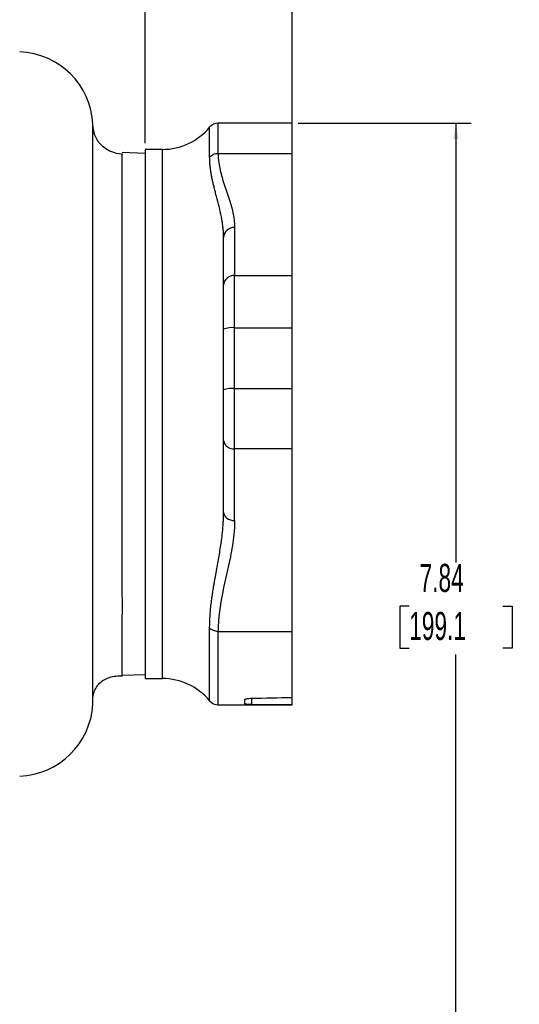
# Model space of a CAD drawing. Header units: inches. Extents: x 0.3 to 33.9, y 0.2 to 21.7.
# Tile 12 of 21: x 13.6 to 17.7, y 7.7 to 15.8. Entities that reach past the tile are written whole.
import ezdxf

# ---------------------------------------------------------------- set-up
doc = ezdxf.new("R2010")
doc.units = ezdxf.units.IN
doc.header["$MEASUREMENT"] = 0
doc.layers.add('SLD-0', color=7, linetype='Continuous', lineweight=25)
doc.styles.add('SLDTEXTSTYLE1', font='TXT', dxfattribs={"width": 0.605})
doc.dimstyles.new('SLDDIMSTYLE0', dxfattribs={"dimtxt": 0.222453, "dimasz": 0.13, "dimexe": 0, "dimexo": 0.0625, "dimgap": 0.055613, "dimtad": 0, "dimtih": 1, "dimtoh": 1, "dimrnd": 1e-09, "dimzin": 12, "dimdsep": 46, "dimtxsty": 'SLDTEXTSTYLE1', "dimsah": 1, "dimcen": 0.09, "dimadec": 0, "dimazin": 3, "dimtfac": 1, "dimtofl": 0, "dimtmove": 0, "dimatfit": 3, "dimfxl": 0, "dimfrac": 2, "dimtolj": 1, "dimtzin": 12, "dimarcsym": 0})

# ---------------------------------------------------------------- blocks, each defined once
blk = doc.blocks.new('_D')
at = {"layer": 'SLD-0'}
for p, q in [((15.868, 14.9428), (17.2815, 14.9428)), ((17.1565, 14.9428), (17.1565, 11.3541)), ((16.7746, 10.9977), (16.6982, 10.9977)), ((16.6982, 10.9977), (16.6982, 10.656)), ((17.5385, 10.9977), (17.6149, 10.9977)), ((17.6149, 10.9977), (17.6149, 10.656)), ((16.6982, 10.656), (16.7746, 10.656)), ((17.6149, 10.656), (17.5385, 10.656)), ((17.1565, 7.1032), (17.1565, 10.6051)), ((9.5837, 7.1032), (17.2815, 7.1032))]:
    blk.add_line(p, q, dxfattribs=at)
for points in [[(17.1565, 14.9428), (17.1365, 14.8128), (17.1765, 14.8128)], [(17.1565, 7.1032), (17.1765, 7.2332), (17.1365, 7.2332)]]:
    blk.add_solid(points, dxfattribs=at)
at = {"layer": 'SLD-0', "char_height": 0.22917, "attachment_point": 1, "style": 'SLDTEXTSTYLE1'}
for s, insert in [('7.84', (16.8595, 11.344)), ('199.1', (16.7746, 10.9514))]:
    blk.add_mtext(s, dxfattribs=dict(at, insert=insert))
blk = doc.blocks.new('_D_5')
at = {"layer": 'SLD-0'}
for p, q in [((10.05, 15.6978), (10.05, 18.956)), ((15.818, 14.7455), (15.818, 18.956)), ((10.05, 18.831), (12.2759, 18.831)), ((12.4796, 18.849), (12.4033, 18.849)), ((12.4033, 18.849), (12.4033, 18.5074)), ((13.2435, 18.849), (13.3199, 18.849)), ((13.3199, 18.849), (13.3199, 18.5074)), ((15.818, 18.831), (13.4472, 18.831)), ((12.4033, 18.5074), (12.4796, 18.5074)), ((13.3199, 18.5074), (13.2435, 18.5074))]:
    blk.add_line(p, q, dxfattribs=at)
for points in [[(10.05, 18.831), (10.18, 18.811), (10.18, 18.851)], [(15.818, 18.831), (15.688, 18.851), (15.688, 18.811)]]:
    blk.add_solid(points, dxfattribs=at)
at = {"layer": 'SLD-0', "char_height": 0.22917, "attachment_point": 1, "style": 'SLDTEXTSTYLE1'}
for s, insert in [('5.77', (12.5645, 19.1954)), ('146.5', (12.4796, 18.8028))]:
    blk.add_mtext(s, dxfattribs=dict(at, insert=insert))
blk = doc.blocks.new('_D_6')
at = {"layer": 'SLD-0'}
for p, q in [((10.05, 15.6978), (10.05, 18.0111)), ((14.618, 14.7778), (14.618, 18.0111)), ((10.05, 17.8861), (11.8494, 17.8861)), ((12.053, 17.9042), (11.9767, 17.9042)), ((11.9767, 17.9042), (11.9767, 17.5625)), ((12.5623, 17.9042), (12.6387, 17.9042)), ((12.6387, 17.9042), (12.6387, 17.5625)), ((14.618, 17.8861), (12.766, 17.8861)), ((11.9767, 17.5625), (12.053, 17.5625)), ((12.6387, 17.5625), (12.5623, 17.5625))]:
    blk.add_line(p, q, dxfattribs=at)
for points in [[(10.05, 17.8861), (10.18, 17.8661), (10.18, 17.9061)], [(14.618, 17.8861), (14.488, 17.9061), (14.488, 17.8661)]]:
    blk.add_solid(points, dxfattribs=at)
at = {"layer": 'SLD-0', "char_height": 0.22917, "attachment_point": 1, "style": 'SLDTEXTSTYLE1'}
for s, insert in [('4.57', (12.0106, 18.2505)), ('116', (12.053, 17.858))]:
    blk.add_mtext(s, dxfattribs=dict(at, insert=insert))

msp = doc.modelspace()

# ---------------------------------------------------------------- linework, layer by layer
at = {"color": 8, "linetype": 'Continuous', "lineweight": 25}
for p, q in [((15.144, 14.6661), (15.144, 14.91)), ((15.2135, 14.6955), (15.2135, 14.9428)), ((14.758, 12.5678), (14.758, 14.7278)), ((14.758, 10.4078), (14.758, 12.5678)), ((15.144, 10.2256), (15.144, 10.817)), ((15.2135, 10.1928), (15.2135, 10.7925)), ((15.4852, 10.247), (15.4852, 10.196))]:
    msp.add_line(p, q, dxfattribs=at)
at = {"color": 7, "linetype": 'Continuous', "lineweight": 25}
for p, q in [((15.818, 14.9428), (15.2135, 14.9428)), ((15.818, 14.6955), (15.818, 14.9428)), ((14.758, 14.7278), (14.618, 14.7278)), ((14.618, 14.7278), (14.618, 12.5678)), ((14.618, 14.695), (14.4301, 14.7015)), ((15.2135, 14.6955), (15.818, 14.6955)), ((15.818, 13.6987), (15.818, 14.6955)), ((15.348, 14.0905), (15.348, 13.6987)), ((15.258, 13.6181), (15.258, 14.0099)), ((15.348, 13.6987), (15.818, 13.6987)), ((15.348, 13.2713), (15.348, 13.6987)), ((15.818, 13.2713), (15.818, 13.6987)), ((15.348, 12.7757), (15.348, 13.2713)), ((15.348, 13.2713), (15.818, 13.2713)), ((15.818, 12.7757), (15.818, 13.2713)), ((15.258, 12.7638), (15.258, 13.2593)), ((15.348, 12.2828), (15.348, 12.7757)), ((15.348, 12.7757), (15.818, 12.7757)), ((15.818, 12.2828), (15.818, 12.7757)), ((14.618, 12.5678), (14.618, 10.4078)), ((15.258, 11.7643), (15.258, 12.3501)), ((15.818, 12.2828), (15.348, 12.2828)), ((15.348, 11.697), (15.348, 12.2828)), ((15.818, 10.7925), (15.818, 12.2828)), ((15.2135, 10.7925), (15.818, 10.7925)), ((15.818, 10.2534), (15.818, 10.7925)), ((14.43, 10.4341), (14.618, 10.4406)), ((14.618, 10.4078), (14.758, 10.4078)), ((15.4305, 10.1999), (15.4305, 10.235)), ((15.818, 10.1947), (15.818, 10.2534)), ((15.2135, 10.1928), (15.818, 10.1928)), ((15.818, 10.1928), (15.818, 10.1947))]:
    msp.add_line(p, q, dxfattribs=at)
for centre, radius, start, end in [((13.57, 14.9045), 0.62, 2.45626, 88), ((14.758, 15.2278), 0.5, 270, 320.536), ((15.2135, 14.8528), 0.09, 90, 140.536), ((15.3435, 13.6131), 0.0857, 87.02937, 176.68376), ((15.3259, 13.0927), 0.1799, 82.94322, 112.17039), ((15.3259, 12.5971), 0.1799, 82.94322, 112.17039), ((15.338, 12.3634), 0.0812, 189.41751, 277.02561), ((14.758, 9.9078), 0.5, 39.464, 90), ((15.2135, 10.2828), 0.09, 219.464, 270), ((13.57, 10.2311), 0.62, 272, 356.99537)]:
    msp.add_arc(centre, radius, start, end, dxfattribs=at)
for major_axis, start_param, end_param in [((27.1464, 0.3175), 4.792429, 4.804732), ((27.1464, -0.3175), 4.794457, 4.80676)]:
    msp.add_ellipse((13.2873, 12.5678), major_axis=major_axis, ratio=0.086704, start_param=start_param, end_param=end_param, dxfattribs=at)
for points, knots in [([(14.1891, 12.5678), (14.1891, 12.5778), (14.1891, 12.5978), (14.1891, 12.6278), (14.1891, 12.6578), (14.1891, 12.6877), (14.1892, 12.7176), (14.1892, 12.7475), (14.1892, 12.7774), (14.1892, 12.8072), (14.1892, 12.837), (14.1892, 12.8667), (14.1892, 12.8963), (14.1893, 12.9259), (14.1893, 12.9555), (14.1893, 12.985), (14.1893, 13.0144), (14.1893, 13.0437), (14.1893, 13.0729), (14.1893, 13.1021), (14.1893, 13.1312), (14.1893, 13.1602), (14.1893, 13.1891), (14.1894, 13.2178), (14.1894, 13.2465), (14.1894, 13.2751), (14.1894, 13.3035), (14.1894, 13.3318), (14.1894, 13.36), (14.1894, 13.3881), (14.1894, 13.4161), (14.1894, 13.4439), (14.1894, 13.5191), (14.1894, 13.6495), (14.1894, 13.8383), (14.1893, 14.0428), (14.1892, 14.2162), (14.1891, 14.3535), (14.1891, 14.4537), (14.1891, 14.5444), (14.1891, 14.6254), (14.1891, 14.6966), (14.1892, 14.7666), (14.1893, 14.8278), (14.1893, 14.8749), (14.1894, 14.9038), (14.1894, 14.9198), (14.1894, 14.9274), (14.1894, 14.9303), (14.1894, 14.9309), (14.1894, 14.9312)], [0, 0, 0, 0, 0.008075, 0.016149, 0.024222, 0.032294, 0.040364, 0.048433, 0.056502, 0.064569, 0.072635, 0.0807, 0.088765, 0.096828, 0.10489, 0.112952, 0.121012, 0.129072, 0.137131, 0.145189, 0.153247, 0.161303, 0.169359, 0.177414, 0.185469, 0.193523, 0.201576, 0.209629, 0.217681, 0.225733, 0.233784, 0.241835, 0.249885, 0.299421, 0.357658, 0.424619, 0.500338, 0.543102, 0.585467, 0.627425, 0.668968, 0.710088, 0.75078, 0.808461, 0.858764, 0.901704, 0.937291, 0.965533, 0.986435, 1, 1, 1, 1]), ([(14.4332, 14.6877), (14.4, 14.6923), (14.3503, 14.6991), (14.2924, 14.7329), (14.2426, 14.7761), (14.199, 14.843), (14.1933, 14.9031), (14.1907, 14.9303)], [0, 0, 0, 0, 0.262214, 0.393745, 0.524871, 0.785791, 1, 1, 1, 1]), ([(14.4301, 12.5675), (14.4301, 12.5706), (14.4301, 12.5827), (14.4302, 12.6075), (14.4303, 12.6566), (14.4304, 12.76), (14.4304, 12.9254), (14.4304, 13.1473), (14.4302, 13.4675), (14.4299, 13.7863), (14.4297, 14.0512), (14.4297, 14.2155), (14.4298, 14.315), (14.43, 14.3799), (14.4301, 14.4181), (14.4302, 14.4568), (14.4302, 14.5005), (14.4303, 14.5506), (14.4302, 14.6033), (14.4302, 14.6417), (14.43, 14.6654), (14.43, 14.6779), (14.4299, 14.6847), (14.4298, 14.6876), (14.4297, 14.6881), (14.4296, 14.6874), (14.4295, 14.687)], [0, 0, 0, 0, 0.002767, 0.010838, 0.022213, 0.04677, 0.103475, 0.171083, 0.250496, 0.408978, 0.500634, 0.564118, 0.625042, 0.645509, 0.666378, 0.687653, 0.713672, 0.750092, 0.796604, 0.853019, 0.88754, 0.918259, 0.945008, 0.967636, 0.986005, 1, 1, 1, 1]), ([(14.618, 14.695), (14.618, 14.695), (14.618, 14.6813), (14.618, 14.6269), (14.618, 14.5863), (14.618, 14.4798), (14.618, 14.4138), (14.618, 14.2591), (14.618, 14.1704), (14.618, 13.9735), (14.618, 13.8654), (14.618, 13.6338), (14.618, 13.5105), (14.618, 13.2532), (14.618, 13.1193), (14.618, 12.8462), (14.618, 12.707), (14.618, 12.5678)], [0, 0, 0, 0, 0.125, 0.125, 0.25, 0.25, 0.375, 0.375, 0.5, 0.5, 0.625, 0.625, 0.75, 0.75, 0.875, 0.875, 1, 1, 1, 1]), ([(15.144, 14.6661), (15.1524, 14.6753), (15.1631, 14.6828), (15.187, 14.6929), (15.2002, 14.6955), (15.2135, 14.6955)], [0, 0, 0, 0, 0.5, 0.5, 1, 1, 1, 1]), ([(15.258, 14.0099), (15.2579, 14.0149), (15.2579, 14.0249), (15.2573, 14.0399), (15.2565, 14.055), (15.2553, 14.0701), (15.2539, 14.0852), (15.2522, 14.1004), (15.2502, 14.1156), (15.2479, 14.1309), (15.2454, 14.1462), (15.2428, 14.1615), (15.2355, 14.2), (15.2215, 14.2609), (15.204, 14.328), (15.1907, 14.3785), (15.1818, 14.4133), (15.1735, 14.4472), (15.166, 14.4804), (15.1594, 14.5129), (15.1539, 14.5447), (15.1495, 14.5759), (15.1464, 14.6065), (15.1443, 14.6366), (15.1441, 14.6563), (15.144, 14.6661)], [0, 0, 0, 0, 0.021647, 0.043381, 0.065204, 0.087116, 0.109119, 0.131213, 0.1534, 0.175681, 0.198057, 0.220529, 0.2431, 0.368101, 0.491538, 0.545783, 0.599067, 0.651466, 0.703058, 0.753921, 0.804132, 0.853768, 0.902907, 0.951625, 1, 1, 1, 1]), ([(15.2135, 14.6955), (15.2135, 14.6702), (15.2152, 14.6449), (15.2241, 14.5791), (15.2337, 14.5387), (15.2643, 14.434), (15.2884, 14.37), (15.3307, 14.2341), (15.348, 14.1625), (15.348, 14.0905)], [0, 0, 0, 0, 0.434474, 0.434474, 1.129633, 1.129633, 2.241887, 2.241887, 3.475794, 3.475794, 3.475794, 3.475794]), ([(15.258, 13.2593), (15.258, 13.264), (15.258, 13.2734), (15.258, 13.2873), (15.258, 13.3011), (15.258, 13.3148), (15.258, 13.3284), (15.258, 13.3419), (15.258, 13.3553), (15.258, 13.3823), (15.258, 13.422), (15.258, 13.4714), (15.258, 13.5167), (15.258, 13.5489), (15.258, 13.5705), (15.258, 13.5838), (15.258, 13.5962), (15.258, 13.6077), (15.258, 13.6146), (15.258, 13.6181)], [0, 0, 0, 0, 0.030885, 0.061685, 0.09243, 0.123146, 0.153863, 0.184607, 0.215407, 0.246291, 0.373105, 0.500007, 0.62682, 0.753723, 0.803064, 0.852248, 0.901388, 0.950601, 1, 1, 1, 1]), ([(15.258, 12.3501), (15.258, 12.3533), (15.258, 12.3596), (15.258, 12.3695), (15.258, 12.3796), (15.258, 12.39), (15.258, 12.4008), (15.258, 12.4118), (15.258, 12.423), (15.258, 12.4465), (15.258, 12.484), (15.258, 12.5373), (15.258, 12.5932), (15.258, 12.6391), (15.258, 12.6735), (15.258, 12.6961), (15.258, 12.7187), (15.258, 12.7413), (15.258, 12.7563), (15.258, 12.7638)], [0, 0, 0, 0, 0.030885, 0.061685, 0.09243, 0.123146, 0.153863, 0.184607, 0.215407, 0.246291, 0.373105, 0.500007, 0.62682, 0.753723, 0.803064, 0.852248, 0.901388, 0.950601, 1, 1, 1, 1]), ([(14.1891, 10.1986), (14.1891, 10.1995), (14.1891, 10.2014), (14.1891, 10.2257), (14.1891, 10.2682), (14.1891, 10.3299), (14.1891, 10.3993), (14.1891, 10.4712), (14.1891, 10.5407), (14.1891, 10.6016), (14.1891, 10.6518), (14.1891, 10.6892), (14.1891, 10.7142), (14.1891, 10.7274), (14.1891, 10.7322), (14.1891, 10.7341), (14.1891, 10.7349), (14.1891, 10.7353), (14.1891, 10.7354), (14.1891, 10.7355), (14.1891, 10.7355), (14.1891, 10.7822), (14.1892, 10.8752), (14.1892, 11.0183), (14.1893, 11.1514), (14.1893, 11.274), (14.1893, 11.3819), (14.1893, 11.4567), (14.1893, 11.4988), (14.1893, 11.516), (14.1893, 11.5313), (14.1893, 11.5448), (14.1893, 11.5564), (14.1893, 11.641), (14.1892, 11.8038), (14.1891, 12.0032), (14.1891, 12.1554), (14.1891, 12.2578), (14.1891, 12.3608), (14.1891, 12.4642), (14.1891, 12.5333), (14.1891, 12.5678)], [0, 0, 0, 0, 0.047948, 0.098966, 0.161519, 0.217834, 0.267911, 0.311748, 0.349344, 0.380698, 0.402212, 0.419322, 0.430736, 0.434677, 0.436202, 0.436833, 0.437102, 0.43722, 0.437271, 0.437293, 0.437303, 0.437311, 0.496282, 0.548549, 0.59412, 0.633003, 0.668619, 0.695858, 0.701609, 0.706785, 0.711387, 0.715414, 0.718867, 0.721746, 0.791218, 0.860759, 0.888602, 0.916449, 0.944299, 0.97215, 1, 1, 1, 1]), ([(14.4302, 10.4293), (14.4302, 10.4294), (14.4302, 10.4297), (14.4301, 10.4314), (14.4301, 10.4371), (14.43, 10.4513), (14.4299, 10.4761), (14.4297, 10.5089), (14.4297, 10.5424), (14.4296, 10.5749), (14.4296, 10.6143), (14.4296, 10.6635), (14.4298, 10.7262), (14.4299, 10.7751), (14.4301, 10.8075), (14.4301, 10.823), (14.4302, 10.8404), (14.4303, 10.8604), (14.4303, 10.8833), (14.4305, 10.9167), (14.4305, 10.9707), (14.4305, 11.0609), (14.4304, 11.1987), (14.4302, 11.3941), (14.4299, 11.5893), (14.4297, 11.7869), (14.4296, 11.9653), (14.4296, 12.133), (14.4297, 12.2544), (14.4297, 12.3287), (14.4298, 12.3972), (14.4299, 12.4596), (14.43, 12.5157), (14.4301, 12.551), (14.4301, 12.5675)], [0, 0, 0, 0, 0.005029, 0.019544, 0.0439, 0.078724, 0.124961, 0.163382, 0.197274, 0.226196, 0.249753, 0.293067, 0.334753, 0.374562, 0.38259, 0.391537, 0.401424, 0.412301, 0.424204, 0.437169, 0.462156, 0.50048, 0.554465, 0.626251, 0.713597, 0.751773, 0.818295, 0.882163, 0.90642, 0.928905, 0.949558, 0.968324, 0.985152, 1, 1, 1, 1]), ([(14.618, 12.5678), (14.618, 12.4286), (14.618, 12.2894), (14.618, 12.0163), (14.618, 11.8824), (14.618, 11.6252), (14.618, 11.5018), (14.618, 11.2703), (14.618, 11.1621), (14.618, 10.9652), (14.618, 10.8765), (14.618, 10.7218), (14.618, 10.6558), (14.618, 10.5493), (14.618, 10.5087), (14.618, 10.4544), (14.618, 10.4406), (14.618, 10.4406)], [0, 0, 0, 0, 0.125, 0.125, 0.25, 0.25, 0.375, 0.375, 0.5, 0.5, 0.625, 0.625, 0.75, 0.75, 0.875, 0.875, 1, 1, 1, 1]), ([(15.144, 10.817), (15.144, 10.8251), (15.1441, 10.8414), (15.1447, 10.866), (15.1457, 10.8908), (15.1471, 10.9158), (15.1488, 10.9409), (15.151, 10.9662), (15.1535, 10.9918), (15.1563, 11.0176), (15.1595, 11.0436), (15.163, 11.0698), (15.1669, 11.0963), (15.171, 11.1231), (15.1753, 11.1502), (15.1799, 11.1775), (15.1847, 11.2051), (15.1897, 11.2331), (15.1948, 11.2614), (15.2054, 11.3194), (15.2215, 11.4079), (15.2364, 11.5007), (15.2451, 11.5676), (15.2495, 11.6073), (15.2532, 11.6469), (15.2558, 11.6862), (15.2576, 11.7253), (15.2578, 11.7513), (15.258, 11.7643)], [0, 0, 0, 0, 0.026837, 0.053769, 0.080809, 0.107972, 0.135271, 0.162717, 0.190326, 0.21811, 0.246081, 0.274255, 0.302643, 0.331259, 0.360117, 0.389229, 0.418609, 0.44827, 0.478225, 0.508489, 0.631905, 0.756938, 0.798215, 0.839174, 0.879826, 0.920176, 0.960232, 1, 1, 1, 1]), ([(15.348, 11.697), (15.348, 11.6591), (15.3458, 11.6213), (15.3361, 11.5231), (15.326, 11.4628), (15.2948, 11.3063), (15.2707, 11.2104), (15.229, 11.0076), (15.2135, 10.9), (15.2135, 10.7925)], [-3.47587, -3.47587, -3.47587, -3.47587, -3.041386, -3.041386, -2.346212, -2.346212, -1.233934, -1.233934, 0, 0, 0, 0]), ([(14.1893, 10.231), (14.1896, 10.238), (14.1901, 10.252), (14.1941, 10.2749), (14.2021, 10.3049), (14.2189, 10.3405), (14.2467, 10.3742), (14.2831, 10.4006), (14.3278, 10.419), (14.3795, 10.4298), (14.4146, 10.43), (14.4332, 10.4302)], [0, 0, 0, 0, 0.042688, 0.084993, 0.126978, 0.216994, 0.32465, 0.45548, 0.611621, 0.793299, 1, 1, 1, 1]), ([(15.4305, 10.235), (15.4305, 10.2365), (15.4318, 10.2379), (15.4359, 10.2399), (15.4375, 10.2406), (15.4414, 10.2418), (15.4437, 10.2424), (15.4562, 10.2453), (15.4703, 10.2468), (15.4852, 10.247)], [0, 0, 0, 0, 0.25, 0.25, 0.375, 0.375, 0.5, 0.5, 1, 1, 1, 1]), ([(15.4852, 10.196), (15.4778, 10.1961), (15.4706, 10.1962), (15.4606, 10.1964), (15.4574, 10.1965), (15.4515, 10.1968), (15.4487, 10.1969), (15.4362, 10.1978), (15.4305, 10.1987), (15.4305, 10.1999)], [0, 0, 0, 0, 0.25, 0.25, 0.375, 0.375, 0.5, 0.5, 1, 1, 1, 1])]:
    msp.add_open_spline(points, degree=3, knots=knots, dxfattribs=at)
for points in [[(15.348, 14.0905), (15.3244, 14.0905), (15.2775, 14.073), (15.258, 14.031), (15.258, 14.0099)], [(15.258, 11.7643), (15.258, 11.7467), (15.2775, 11.7116), (15.3244, 11.697), (15.348, 11.697)], [(15.2135, 10.7925), (15.2002, 10.7925), (15.1738, 10.7969), (15.1524, 10.8094), (15.144, 10.817)]]:
    msp.add_open_spline(points, degree=3, dxfattribs=at)

# ---------------------------------------------------------------- dimensions: what is measured, and where the dimension line sits
at = {"layer": 'SLD-0'}
for base, p1, p2, picture, middle in [((15.818, 18.831), (10.05, 15.6478), (15.818, 14.6955), '_D_5', (12.8616, 18.831)), ((10.05, 17.8861), (14.618, 14.7278), (10.05, 15.6478), '_D_6', (12.3077, 17.8861))]:
    dim = msp.add_linear_dim(base=base, p1=p1, p2=p2, dimstyle='SLDDIMSTYLE0', dxfattribs=at)
    dim.commit()
    dim.dimension.update_dxf_attribs({"geometry": picture, "text_midpoint": middle, "dimtype": 160})
dim = msp.add_linear_dim(base=(17.1565, 14.9428), p1=(9.5337, 7.1032), p2=(15.818, 14.9428), angle=90, dimstyle='SLDDIMSTYLE0', dxfattribs=at)
dim.commit()
dim.dimension.update_dxf_attribs({"geometry": '_D', "text_midpoint": (17.1565, 10.9796), "dimtype": 160})

doc.saveas('drawing.dxf')
